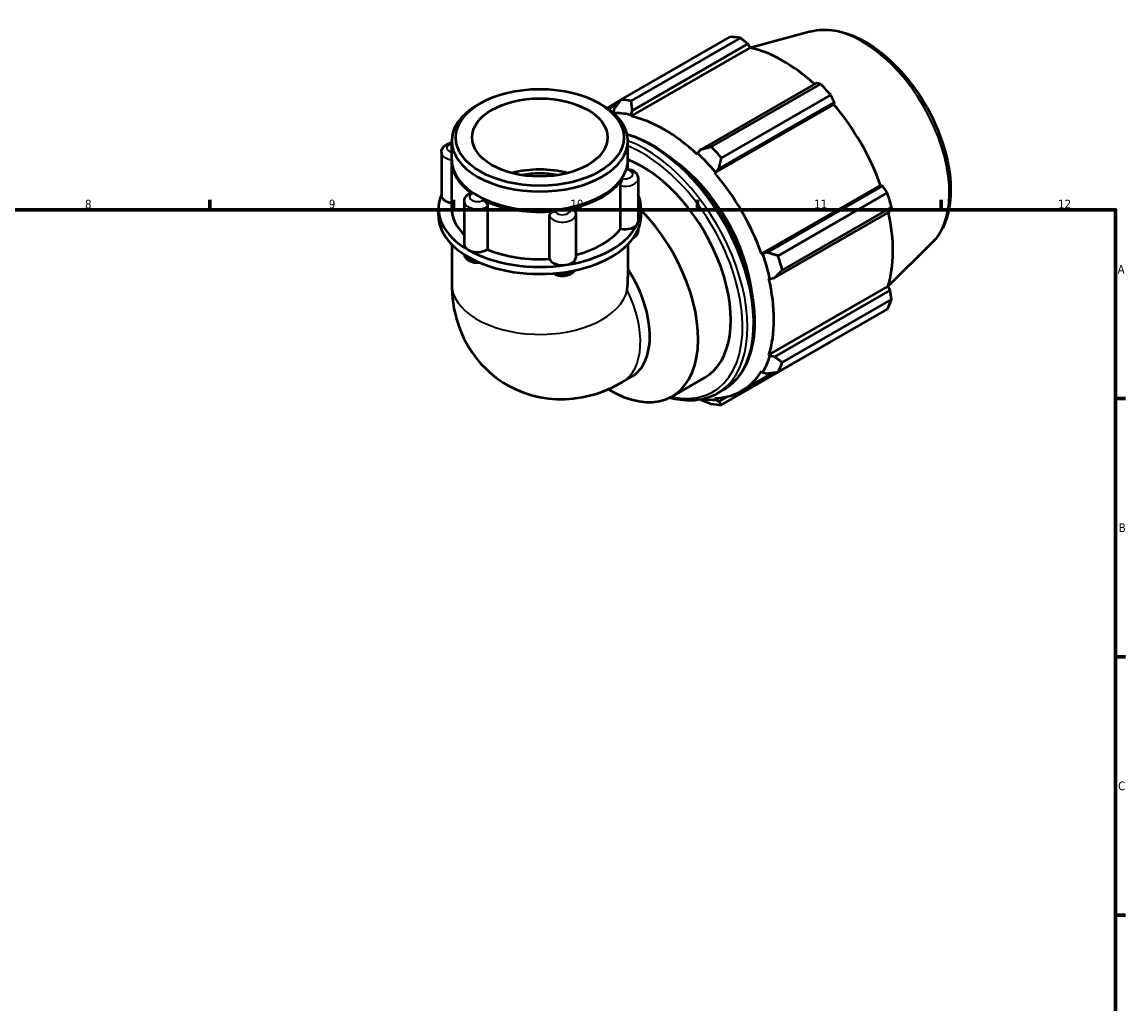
# Model space of a CAD drawing. Header units: millimetres. Extents: x 0 to 931, y 0 to 900.
# Tile 5 of 5: x 507 to 824, y 346 to 628. Entities that reach past the tile are written whole.
import ezdxf

# ---------------------------------------------------------------- set-up
doc = ezdxf.new("R2010")
doc.units = ezdxf.units.MM
for name, color, linetype, lineweight in [('Border (ISO)', 7, 'Continuous', 70), ('Visible (ISO)', 7, 'Continuous', 50), ('Visible Narrow (ISO)', 7, 'Continuous', 35)]:
    doc.layers.add(name, color=color, linetype=linetype, lineweight=lineweight)
doc.styles.add('Note Text (ISO)', font='tahoma.ttf')

# ---------------------------------------------------------------- blocks, each defined once
blk = doc.blocks.new('Borders Default Border')
at = {"layer": 'Border (ISO)'}
for p, q in [((560.67, 574), (560.67, 576.9)), ((630.75, 574), (630.75, 576.9)), ((700.83, 574), (700.83, 576.9)), ((770.92, 574), (770.92, 576.9)), ((821, 519.75), (823.9, 519.75)), ((821, 445.5), (823.9, 445.5)), ((821, 371.25), (823.9, 371.25))]:
    blk.add_line(p, q, dxfattribs=at)
at = {"layer": 'Border (ISO)', "flags": 128}
blk.add_lwpolyline([(20, 20), (20, 574), (821, 574), (821, 20), (20, 20)], dxfattribs=at)
at = {"layer": 'Border (ISO)', "color": 232, "true_color": 0xca0064, "char_height": 2.5, "attachment_point": 7, "style": 'Note Text (ISO)'}
for s, insert in [('8', (524.81, 574.34)), ('9', (594.88, 574.35)), ('10', (664.29, 574.35)), ('11', (734.37, 574.4)), ('12', (804.46, 574.4)), ('A', (821.59, 555.62)), ('B', (821.89, 481.37)), ('C', (821.73, 407.08))]:
    blk.add_mtext(s, dxfattribs=dict(at, insert=insert))

msp = doc.modelspace()

# ---------------------------------------------------------------- linework, layer by layer
at = {"layer": 'Visible (ISO)'}
for p, q in [((733.354, 625.244), (716.028, 620.545)), ((678.829, 605.591), (710.226, 623.671)), ((713.19, 623.384), (681.792, 605.304)), ((681.757, 600.861), (715.962, 620.559)), ((682.129, 602.551), (715.325, 621.667)), ((715.325, 621.667), (715.962, 620.559)), ((734.921, 610.383), (701.725, 591.266)), ((704.778, 592.067), (736.175, 610.148)), ((739.138, 607.022), (707.741, 588.942)), ((638.369, 604.581), (637.539, 604.099)), ((672.654, 604.581), (673.483, 604.099)), ((678.728, 605.46), (674.86, 603.233)), ((675.306, 602.92), (677.937, 604.436)), ((676.882, 603.06), (676.558, 601.934)), ((705.824, 584.567), (740.029, 604.265)), ((706.973, 585.731), (740.169, 604.848)), ((740.169, 604.848), (740.029, 604.265)), ((681.655, 601.294), (682.129, 602.551)), ((681.757, 600.861), (681.655, 601.294)), ((630.193, 588.381), (630.193, 593.829)), ((680.83, 588.381), (680.83, 593.829)), ((627.257, 590.503), (627.257, 578.12)), ((700.842, 590.244), (700.74, 589.929)), ((701.725, 591.266), (700.842, 590.244)), ((630.193, 574.346), (630.193, 587.972)), ((680.83, 585.719), (680.83, 587.972)), ((705.824, 584.567), (705.98, 584.825)), ((705.98, 584.825), (706.973, 585.731)), ((678.712, 568.508), (678.712, 580.892)), ((683.765, 582.956), (683.765, 570.572)), ((719.247, 561.317), (753.453, 581.015)), ((754.025, 580.848), (720.829, 561.731)), ((753.453, 581.015), (754.025, 580.848)), ((637.894, 577.905), (637.539, 578.111)), ((673.128, 577.905), (673.483, 578.111)), ((723.994, 560.791), (755.391, 578.871)), ((626.395, 572.302), (626.395, 574.346)), ((633.81, 576.42), (633.81, 564.036)), ((640.488, 574.994), (640.488, 562.61)), ((684.628, 572.302), (684.628, 574.346)), ((756.618, 574.739), (725.221, 556.658)), ((658.333, 559.857), (658.333, 572.24)), ((665.862, 572.646), (665.862, 560.263)), ((723.003, 554.413), (756.199, 573.529)), ((683.765, 568.251), (683.765, 568.067)), ((630.193, 564.022), (630.193, 552.747)), ((680.83, 564.022), (680.83, 554.646)), ((720.829, 561.731), (719.548, 561.325)), ((768.303, 564.553), (755.571, 551.955)), ((719.548, 561.325), (719.247, 561.317)), ((721.353, 554.227), (721.677, 554.159)), ((721.677, 554.159), (723.003, 554.413)), ((721.353, 532.278), (755.558, 551.976)), ((756.199, 550.872), (723.003, 531.756)), ((755.558, 551.976), (756.199, 550.872)), ((725.221, 530.083), (756.618, 548.163)), ((755.391, 545.444), (723.994, 527.364)), ((707.741, 517.932), (739.138, 536.012)), ((721.677, 531.974), (721.353, 532.278)), ((723.003, 531.756), (721.677, 531.974)), ((713.525, 521.904), (722.701, 527.188)), ((719.247, 527.614), (719.548, 527.259)), ((719.548, 527.259), (720.829, 526.941)), ((679.164, 524.413), (681.872, 525.972)), ((693.539, 520.365), (702.944, 525.781)), ((706.526, 521.197), (708.246, 522.188)), ((701.676, 519.435), (701.725, 519.408)), ((705.98, 519.385), (705.824, 519.824)), ((706.973, 518.9), (705.98, 519.385)), ((709.344, 520.265), (706.973, 518.9))]:
    msp.add_line(p, q, dxfattribs=at)
for centre, major_axis, ratio, start_param, end_param in [((724.682, 579.842), (-23.954, 41.596), 0.5780931, 5.8451561, 5.9396837), ((725.454, 580.286), (22.277, -38.684), 0.5780931, 2.0696433, 2.6635608), ((724.682, 579.842), (23.954, -41.596), 0.5780931, 1.9181653, 2.0126929), ((655.511, 593.829), (-25.319, 0), 0.5758617, 5.5016397, 10.2063236), ((693.285, 561.761), (-23.954, 41.596), 0.5780931, 5.8451561, 5.9396837), ((725.454, 580.286), (22.277, -38.684), 0.5780931, 1.2672974, 1.8781627), ((691.248, 560.589), (-22.516, 39.1), 0.5780931, 5.8051535, 5.9726493), ((691.248, 560.589), (-22.277, 38.684), 0.5780931, 5.1942882, 5.8051535), ((691.248, 560.589), (22.516, -39.1), 0.5780931, 1.8781627, 2.0526956), ((693.285, 561.761), (-23.954, 41.596), 0.5780931, 5.059758, 5.1542856), ((655.511, 587.972), (-25.319, 0), 0.5758617, 6.2691667, 6.9785531), ((655.511, 588.381), (-25.319, 0), 0.5758617, 0, 3.1415927), ((655.511, 587.972), (25.319, 0), 0.5758617, 6.1114163, 6.2972039), ((684.979, 556.978), (17.965, -31.197), 0.5780931, 0, 2.5218346), ((691.248, 560.589), (17.965, -31.197), 0.5780931, 0.9110723, 2.2305204), ((655.511, 574.346), (-19.476, 0), 0.5758617, 4.2877351, 5.1370428), ((655.511, 574.346), (-17.528, 0), 0.5758617, 4.409576, 5.015202), ((691.248, 560.589), (-22.277, 38.684), 0.5780931, 4.4088901, 5.0197553), ((655.511, 587.972), (25.319, 0), 0.5758617, 5.0642188, 5.9313555), ((655.511, 574.346), (-29.117, 0), 0.5758617, 6.0391476, 7.0685835), ((631.055, 578.12), (-3.798, 0), 0.5758617, 0, 1.3416347), ((655.511, 587.972), (24.819, 0), 0.5758617, 3.9231383, 5.5016397), ((655.511, 574.346), (29.117, 0), 0.5758617, 6.0213859, 6.527223), ((724.682, 579.842), (23.954, -41.596), 0.5780931, 1.1327672, 1.2272947), ((655.511, 574.346), (-25.319, 0), 0.5758617, 0, 0.5411696), ((655.511, 587.972), (-25.319, 0), 0.5758617, 0.8754286, 1.7425653), ((655.511, 572.302), (-29.117, 0), 0.5758617, 0, 0.7853982), ((675.574, 551.562), (17.965, -31.197), 0.5780931, 5.4822805, 8.2776926), ((655.511, 572.302), (29.117, 0), 0.5758617, 6.0213859, 6.2831853), ((725.454, 580.286), (22.277, -38.684), 0.5780931, 0.4818993, 1.0759774), ((655.511, 574.346), (29.117, 0), 0.5758617, 4.9741884, 6.0213859), ((655.511, 572.302), (29.117, 0), 0.5758617, 4.9741884, 6.0213859), ((655.511, 574.346), (25.319, 0), 0.5758617, 5.1335486, 5.8712449), ((679.967, 570.572), (3.798, 0), 0.5758617, 4.3755191, 6.0213859), ((679.967, 570.572), (3.798, 0), 0.5758617, 6.0213859, 6.2831853), ((637.608, 564.036), (-3.798, 0), 0.5758617, 0, 0.7853982), ((637.608, 564.036), (-3.798, 0), 0.5758617, 0.7853982, 2.431265), ((655.511, 574.346), (29.117, 0), 0.5758617, 3.9269908, 4.9741884), ((655.511, 574.346), (25.319, 0), 0.5758617, 4.0771318, 4.8240474), ((655.511, 572.302), (29.117, 0), 0.5758617, 3.9269908, 4.9741884), ((662.064, 560.263), (-3.798, 0), 0.5758617, 0.1867289, 1.8325957), ((662.064, 560.263), (3.798, 0), 0.5758617, 4.9741884, 6.2831853), ((691.248, 560.589), (22.516, -39.1), 0.5780931, 1.0927645, 1.2672974), ((693.285, 561.761), (-23.954, 41.596), 0.5780931, 4.2743598, 4.3688874), ((669.237, 547.913), (12.635, -21.941), 0.5780931, 0, 1.6537499), ((655.511, 540.009), (-17.92, -30.999), 0.5769785, 2.234637, 2.3571613), ((691.248, 560.589), (-22.277, 38.684), 0.5780931, 3.6234919, 4.2343571), ((724.682, 579.842), (23.954, -41.596), 0.5780931, 0.347369, 0.4418966), ((691.248, 560.589), (22.516, -39.1), 0.5780931, 0.3073663, 0.4818993), ((693.285, 561.761), (23.954, -41.596), 0.5780931, 0.347369, 0.4418966), ((691.248, 560.589), (22.277, -38.684), 0.5780931, 5.9796864, 6.5905516), ((691.248, 560.589), (22.516, -39.1), 0.5780931, 5.8586777, 5.9796864), ((693.285, 561.761), (23.954, -41.596), 0.5780931, 5.8451561, 5.9396837)]:
    msp.add_ellipse(centre, major_axis=major_axis, ratio=ratio, start_param=start_param, end_param=end_param, dxfattribs=at)
for major_axis in [(24.15, 0), (19.476, 0)]:
    msp.add_ellipse((655.511, 594.785), major_axis=major_axis, ratio=0.5758617, dxfattribs=at)
for points, knots in [([(733.354, 625.244), (735.549, 625.839), (737.92, 625.914), (742.996, 625.091), (745.717, 624.097), (751.189, 621.106), (753.94, 619.066), (759.121, 614.188), (761.551, 611.352), (765.861, 605.181), (767.742, 601.85), (770.782, 595.008), (771.942, 591.497), (773.414, 584.612), (773.723, 581.239), (773.408, 574.957), (772.784, 572.044), (770.82, 567.614), (769.694, 565.93), (768.303, 564.553)], [5.6508865, 5.6508865, 5.6508865, 5.6508865, 5.9396218, 5.9396218, 6.2578392, 6.2578392, 6.5894607, 6.5894607, 6.9204191, 6.9204191, 7.2497497, 7.2497497, 7.579163, 7.579163, 7.9102965, 7.9102965, 8.2416217, 8.2416217, 8.4901479, 8.4901479, 8.4901479, 8.4901479]), ([(627.257, 590.503), (627.257, 590.772), (627.307, 591.039), (627.488, 591.546), (627.626, 591.781), (627.982, 592.234), (628.212, 592.436), (628.77, 592.818), (629.11, 592.975), (629.701, 593.168), (629.945, 593.225), (630.193, 593.266)], [3.9269908, 3.9269908, 3.9269908, 3.9269908, 4.130731, 4.130731, 4.3518433, 4.3518433, 4.6269323, 4.6269323, 4.9831898, 4.9831898, 5.2226857, 5.2226857, 5.2226857, 5.2226857]), ([(680.618, 595.712), (681.438, 595.48), (682.264, 595.203), (686.263, 593.659), (689.487, 591.803), (695.754, 587.022), (698.794, 584.095), (704.382, 577.478), (706.93, 573.79), (711.282, 566.022), (713.087, 561.944), (715.775, 553.798), (716.657, 549.731), (717.398, 542.005), (717.255, 538.348), (715.931, 531.825), (714.751, 528.954), (711.762, 524.775), (710.127, 523.271), (708.246, 522.188)], [6.0356632, 6.0356632, 6.0356632, 6.0356632, 6.1203645, 6.1203645, 6.4436081, 6.4436081, 6.7675509, 6.7675509, 7.090816, 7.090816, 7.4138176, 7.4138176, 7.7371549, 7.7371549, 8.0611622, 8.0611622, 8.3839379, 8.3839379, 8.6413135, 8.6413135, 8.6413135, 8.6413135]), ([(680.458, 585.48), (680.489, 585.584), (680.518, 585.66), (680.562, 585.738), (680.579, 585.753), (680.594, 585.751)], [0.478893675, 0.478893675, 0.478893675, 0.478893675, 0.533958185, 0.533958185, 0.573991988, 0.573991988, 0.573991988, 0.573991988]), ([(680.594, 585.751), (680.88, 585.718), (681.162, 585.662), (681.711, 585.5), (681.978, 585.394), (682.488, 585.122), (682.731, 584.955), (683.175, 584.537), (683.377, 584.283), (683.653, 583.718), (683.739, 583.42), (683.763, 583.06), (683.765, 583.008), (683.765, 582.956)], [5.6970392, 5.6970392, 5.6970392, 5.6970392, 5.971348, 5.971348, 6.2456569, 6.2456569, 6.5199657, 6.5199657, 6.7942746, 6.7942746, 7.0291661, 7.0291661, 7.0685835, 7.0685835, 7.0685835, 7.0685835]), ([(678.712, 580.892), (678.712, 581.048), (678.727, 581.221), (678.783, 581.591), (678.825, 581.785), (678.931, 582.164), (678.993, 582.345), (679.126, 582.671), (679.196, 582.812), (679.269, 582.931), (679.274, 582.939), (679.279, 582.947)], [0.2395797, 0.2395797, 0.2395797, 0.2395797, 0.29668551, 0.29668551, 0.35596811, 0.35596811, 0.41539253, 0.41539253, 0.47483192, 0.47483192, 0.47915863, 0.47915863, 0.47915863, 0.47915863]), ([(633.81, 576.42), (633.81, 576.644), (633.844, 576.868), (633.969, 577.286), (634.059, 577.48), (634.273, 577.828), (634.398, 577.983), (634.665, 578.258), (634.808, 578.378), (635.106, 578.59), (635.262, 578.682), (635.421, 578.763)], [3.92699082, 3.92699082, 3.92699082, 3.92699082, 4.09718182, 4.09718182, 4.26737282, 4.26737282, 4.43756381, 4.43756381, 4.60775481, 4.60775481, 4.77794581, 4.77794581, 4.77794581, 4.77794581]), ([(635.421, 578.763), (635.497, 578.801), (635.585, 578.813), (635.794, 578.784), (635.917, 578.732), (636.053, 578.643), (636.062, 578.637), (636.071, 578.631)], [0.36429492, 0.36429492, 0.36429492, 0.36429492, 0.41539253, 0.41539253, 0.47483192, 0.47483192, 0.47915863, 0.47915863, 0.47915863, 0.47915863]), ([(639.29, 576.777), (639.431, 576.709), (639.572, 576.616), (639.851, 576.378), (639.985, 576.231), (640.215, 575.909), (640.309, 575.736), (640.442, 575.385), (640.48, 575.211), (640.487, 575.029), (640.488, 575.011), (640.488, 574.994)], [0.47889367, 0.47889367, 0.47889367, 0.47889367, 0.53395818, 0.53395818, 0.59340026, 0.59340026, 0.65282056, 0.65282056, 0.71209959, 0.71209959, 0.71847492, 0.71847492, 0.71847492, 0.71847492]), ([(664.237, 574.285), (664.409, 574.321), (664.579, 574.331), (664.911, 574.296), (665.069, 574.247), (665.335, 574.091), (665.442, 573.987), (665.518, 573.861)], [0.47889367, 0.47889367, 0.47889367, 0.47889367, 0.53395818, 0.53395818, 0.59340026, 0.59340026, 0.65208384, 0.65208384, 0.65208384, 0.65208384]), ([(658.333, 572.24), (658.333, 572.396), (658.368, 572.552), (658.509, 572.857), (658.616, 573.002), (658.888, 573.255), (659.05, 573.362), (659.408, 573.524), (659.601, 573.578), (659.811, 573.603), (659.825, 573.605), (659.839, 573.606)], [0.2395797, 0.2395797, 0.2395797, 0.2395797, 0.29668551, 0.29668551, 0.35596811, 0.35596811, 0.41539253, 0.41539253, 0.47483192, 0.47483192, 0.47915863, 0.47915863, 0.47915863, 0.47915863]), ([(665.518, 573.861), (665.56, 573.792), (665.599, 573.72), (665.67, 573.571), (665.702, 573.493), (665.758, 573.333), (665.782, 573.251), (665.822, 573.082), (665.837, 572.996), (665.857, 572.822), (665.862, 572.734), (665.862, 572.646)], [0.45133817, 0.45133817, 0.45133817, 0.45133817, 0.51815017, 0.51815017, 0.58496217, 0.58496217, 0.65177417, 0.65177417, 0.71858616, 0.71858616, 0.78539816, 0.78539816, 0.78539816, 0.78539816]), ([(683.765, 568.067), (683.765, 567.799), (683.716, 567.532), (683.534, 567.025), (683.397, 566.79), (683.041, 566.337), (682.811, 566.134), (682.509, 565.928), (682.449, 565.889), (682.388, 565.853)], [0.78539816, 0.78539816, 0.78539816, 0.78539816, 0.98913831, 0.98913831, 1.21025062, 1.21025062, 1.48533961, 1.48533961, 1.55208722, 1.55208722, 1.55208722, 1.55208722]), ([(638.361, 558.752), (638.215, 558.732), (638.067, 558.717), (637.512, 558.685), (637.101, 558.708), (636.297, 558.846), (635.904, 558.961), (635.166, 559.305), (634.817, 559.532), (634.282, 560.091), (634.076, 560.394), (633.907, 560.862), (633.875, 560.978), (633.852, 561.096)], [2.1163921, 2.1163921, 2.1163921, 2.1163921, 2.2575447, 2.2575447, 2.6458325, 2.6458325, 3.0367639, 3.0367639, 3.4230192, 3.4230192, 3.7228307, 3.7228307, 3.8157688, 3.8157688, 3.8157688, 3.8157688]), ([(665.527, 556.558), (665.468, 556.459), (665.404, 556.366), (665.138, 556.027), (664.908, 555.825), (664.35, 555.443), (664.01, 555.286), (663.266, 555.044), (662.859, 554.969), (662.04, 554.911), (661.629, 554.928), (660.822, 555.055), (660.428, 555.165), (659.835, 555.428), (659.624, 555.545), (659.423, 555.687)], [1.1145994, 1.1145994, 1.1145994, 1.1145994, 1.2102506, 1.2102506, 1.4853396, 1.4853396, 1.8415971, 1.8415971, 2.2347579, 2.2347579, 2.6232489, 2.6232489, 3.0137903, 3.0137903, 3.2426776, 3.2426776, 3.2426776, 3.2426776]), ([(630.193, 552.747), (630.193, 549.12), (630.657, 545.212), (633.241, 537.505), (635.17, 533.742), (640.32, 527.717), (643.124, 525.349), (649.185, 521.906), (652.366, 520.757), (658.836, 519.477), (662.099, 519.409), (668.699, 520.114), (671.914, 521.049), (676.329, 522.888), (677.791, 523.622), (679.164, 524.413)], [3.1415927, 3.1415927, 3.1415927, 3.1415927, 3.4557519, 3.4557519, 3.7265194, 3.7265194, 3.9322993, 3.9322993, 4.1225797, 4.1225797, 4.3270612, 4.3270612, 4.5754459, 4.5754459, 4.712389, 4.712389, 4.712389, 4.712389]), ([(706.526, 521.197), (704.293, 519.911), (701.72, 519.226), (696.981, 519.117), (694.904, 519.39), (692.781, 519.964)], [2.3581282, 2.3581282, 2.3581282, 2.3581282, 2.66373117, 2.66373117, 2.88348411, 2.88348411, 2.88348411, 2.88348411])]:
    msp.add_open_spline(points, degree=3, knots=knots, dxfattribs=at)
for points, weights in [([(715.325, 621.667), (714.284, 622.511), (713.19, 623.384)], [1.00196562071, 1.0013911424, 1]), ([(736.175, 610.148), (735.54, 610.27), (734.921, 610.383)], [1, 1.0013911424, 1.00196562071]), ([(740.169, 604.848), (739.668, 605.915), (739.138, 607.022)], [1.00196562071, 1.0013911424, 1]), ([(678.829, 605.591), (677.822, 604.292), (676.882, 603.06)], [1.01689737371, 1.0119767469, 1.00625782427]), ([(682.129, 602.551), (681.951, 603.892), (681.792, 605.304)], [1.00625782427, 1.0119767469, 1.01689737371]), ([(704.778, 592.067), (703.207, 591.651), (701.725, 591.266)], [1.01689737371, 1.0119767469, 1.00625782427]), ([(706.973, 585.731), (707.336, 587.296), (707.741, 588.942)], [1.00625782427, 1.0119767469, 1.01689737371]), ([(755.391, 578.871), (754.699, 579.882), (754.025, 580.848)], [1, 1.0013911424, 1.00196562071]), ([(756.199, 573.529), (756.409, 574.124), (756.618, 574.739)], [1.00196562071, 1.0013911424, 1]), ([(723.994, 560.791), (722.366, 561.263), (720.829, 561.731)], [1.01689737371, 1.0119767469, 1.00625782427]), ([(723.003, 554.413), (724.076, 555.505), (725.221, 556.658)], [1.00625782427, 1.0119767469, 1.01689737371]), ([(756.618, 548.163), (756.409, 549.548), (756.199, 550.872)], [1, 1.0013911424, 1.00196562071]), ([(739.138, 536.012), (739.165, 536.064), (739.191, 536.116)], [1, 1.00007011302, 1.00013815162]), ([(725.221, 530.083), (724.076, 530.929), (723.003, 531.756)], [1.01689737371, 1.0119767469, 1.00625782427]), ([(720.829, 526.941), (722.366, 527.14), (723.994, 527.364)], [1.00625782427, 1.0119767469, 1.01689737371]), ([(701.725, 519.408), (703.207, 518.818), (704.778, 518.219)], [1.00625782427, 1.0119767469, 1.01689737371]), ([(707.741, 517.932), (707.336, 518.418), (706.973, 518.9)], [1.01689737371, 1.0119767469, 1.00625782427])]:
    msp.add_rational_spline(points, weights, degree=2, dxfattribs=at)
at = {"layer": 'Visible Narrow (ISO)'}
for centre, major_axis, ratio, start_param, end_param in [((748.156, 593.36), (-17.676, 30.695), 0.5780931, 3.2927583, 6.1320197), ((687.407, 558.376), (20.84, -36.189), 0.5780931, 0, 2.5885068), ((685.686, 557.385), (20.84, -36.189), 0.5780931, 0, 2.5233232), ((631.055, 590.503), (-3.798, 0), 0.5758617, 0, 1.3416355), ((631.055, 591.745), (-2.279, 0), 0.5758617, 5.1006743, 7.4656963), ((684.979, 556.978), (20.341, -35.322), 0.5780931, 5.7949846, 8.7857589), ((679.967, 584.198), (2.279, 0), 0.5758617, 4.4055744, 7.6371974), ((679.967, 582.956), (3.798, 0), 0.5758617, 4.3755191, 6.2831853), ((637.608, 577.662), (-2.279, 0), 0.5758617, 5.4527719, 8.684395), ((637.608, 576.42), (-3.798, 0), 0.5758617, 0, 2.431265), ((662.064, 573.888), (2.279, 0), 0.5758617, 3.3583768, 6.5899999), ((662.064, 572.646), (-3.798, 0), 0.5758617, 0.1867289, 3.1415927), ((679.967, 568.067), (3.798, 0), 0.5758617, 5.6257273, 6.2831853), ((637.608, 561.531), (-3.798, 0), 0.5758617, 0.2134116, 1.4011395), ((662.064, 557.758), (-3.798, 0), 0.5758617, 1.1317608, 2.5175403), ((655.511, 552.747), (25.319, 0), 0.5758617, 3.1415927, 6.160661), ((666.529, 546.353), (12.635, -21.941), 0.5780931, 0, 1.4502057)]:
    msp.add_ellipse(centre, major_axis=major_axis, ratio=ratio, start_param=start_param, end_param=end_param, dxfattribs=at)

# ---------------------------------------------------------------- block references
msp.add_blockref('Borders Default Border', (0, 0))

doc.saveas('drawing.dxf')
